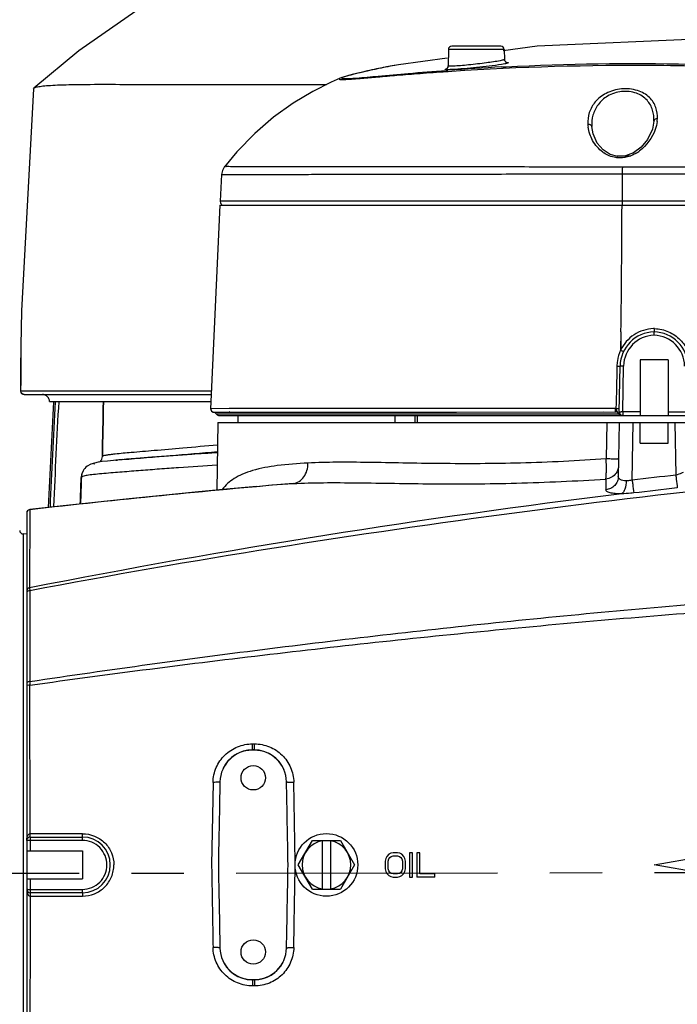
# Model space of a CAD drawing. Header units: millimetres. Extents: x 5828 to 6704, y 123 to 421.
# Tile 113 of 145: x 6575.72 to 6580.43, y 235.25 to 242.32. Entities that reach past the tile are written whole.
import ezdxf

# ---------------------------------------------------------------- set-up
doc = ezdxf.new("R2010")
doc.units = ezdxf.units.MM
doc.linetypes.add('CENTER', pattern=[0.6, 0.375, -0.075, 0.075, -0.075])
for name, color, linetype in [('中心线', 7, 'Continuous'), ('外形图', 7, 'Continuous'), ('尺寸标注', 7, 'Continuous'), ('运动范围', 7, 'Continuous')]:
    doc.layers.add(name, color=color, linetype=linetype)
doc.styles.add('微软雅黑', font='msyh.ttc', dxfattribs={"height": 1.5})
doc.dimstyles.new('尺寸标注_1_20比例', dxfattribs={"dimtxt": 1.5, "dimasz": 1.25, "dimexe": 0.5, "dimexo": 0.4, "dimgap": 0.5, "dimtad": 1, "dimdec": 1, "dimlfac": 20, "dimdsep": 46, "dimtxsty": '微软雅黑', "dimcen": 0.09, "dimadec": 0, "dimazin": 0, "dimtp": 0.01, "dimtm": 0.01, "dimtfac": 1, "dimtdec": 1, "dimtofl": 0, "dimtmove": 0, "dimatfit": 3, "dimfxl": 1, "dimtolj": 1, "dimarcsym": 0})

# ---------------------------------------------------------------- blocks, each defined once
blk = doc.blocks.new('*D1116')
at = {"layer": 'Defpoints', "color": 0}
for p in [(6584.311, 246.3126), (6624.6766, 244.0809), (6580.2667, 236.2503), (6631.9232, 236.2503), (6532.269, 236.1435)]:
    blk.add_point(p, dxfattribs=at)
at = {"layer": '尺寸标注', "color": 0, "lineweight": -2}
blk.add_arc((6579.9508, 236.1946), 11.0175, 16.50404, 173.55736, dxfattribs=at)
at = {"layer": '尺寸标注', "color": 0}
for points in [[(6590.3116, 239.2767), (6590.7172, 239.3722), (6590.8009, 238.1077)], [(6568.7949, 237.4424), (6569.2109, 237.4192), (6568.9333, 236.1828)]]:
    blk.add_solid(points, dxfattribs=at)
at = {"layer": '尺寸标注', "color": 0, "insert": (6578.8726, 248.4438), "char_height": 1.5, "attachment_point": 5, "rotation": 5.0307, "style": '微软雅黑'}
blk.add_mtext('\\A1;-\\A1;170%%d', dxfattribs=at)
blk = doc.blocks.new('*D1117')
at = {"layer": 'Defpoints', "color": 0}
for p in [(6580.2667, 236.2503), (6631.9232, 236.2503), (6532.269, 236.1435), (6624.6766, 228.4196), (6574.1823, 226.4549)]:
    blk.add_point(p, dxfattribs=at)
at = {"layer": '尺寸标注', "color": 0, "lineweight": -2}
blk.add_arc((6580.5787, 236.1952), 11.6528, 186.21047, 343.85092, dxfattribs=at)
at = {"layer": '尺寸标注', "color": 0}
for points in [[(6569.2023, 234.946), (6568.7862, 234.9232), (6568.9259, 236.1828)], [(6591.9747, 232.907), (6591.5688, 233.0013), (6592.0545, 234.1718)]]:
    blk.add_solid(points, dxfattribs=at)
at = {"layer": '尺寸标注', "color": 0, "insert": (6579.6801, 225.8605), "char_height": 1.5, "attachment_point": 5, "rotation": 355.0307, "style": '微软雅黑'}
blk.add_mtext('\\A1;+\\A1;170%%d', dxfattribs=at)

msp = doc.modelspace()

# ---------------------------------------------------------------- linework, layer by layer
at = {"layer": '中心线', "linetype": 'CENTER', "ltscale": 5}
msp.add_line((6532.269, 236.1435), (6631.9232, 236.2503), dxfattribs=at)
at = {"layer": '外形图', "color": 7, "linetype": 'Continuous'}
for p, q in [((6578.7912, 242.1007), (6578.7892, 241.9832)), ((6579.1921, 242.1007), (6578.7912, 242.1007)), ((6579.1671, 242.1253), (6578.8162, 242.1253)), ((6579.429, 242.1242), (6579.1852, 242.0918)), ((6579.1921, 242.1007), (6579.1933, 242.0303)), ((6578.7819, 242.0383), (6578.4343, 241.9921)), ((6578.7748, 241.9511), (6578.7886, 241.9521)), ((6578.7765, 241.9436), (6578.7904, 241.9445)), ((6578.7904, 241.9445), (6578.8164, 241.9462)), ((6579.1719, 241.9759), (6579.1944, 241.9771)), ((6579.1944, 241.9771), (6579.2058, 241.9777)), ((6578.016, 241.8955), (6578.0158, 241.8955)), ((6575.8166, 241.82), (6575.8191, 241.8243)), ((6579.82, 241.5492), (6579.82, 241.549)), ((6580.0058, 241.3342), (6579.9513, 241.3489)), ((6580.0996, 241.3353), (6580.0019, 241.3353)), ((6580.062, 241.3377), (6580.0058, 241.3342)), ((6577.1853, 241.2604), (6577.1853, 241.2604)), ((6577.1861, 241.261), (6577.1858, 241.2611)), ((6579.9661, 241.2085), (6580.0039, 241.2085)), ((6580.0039, 241.2085), (6580.0381, 241.2085)), ((6580.0381, 241.2085), (6580.079, 241.2085)), ((6580.079, 241.2085), (6580.1165, 241.2084)), ((6577.1649, 241.2052), (6577.1545, 241.0119)), ((6577.361, 241.0118), (6577.1537, 241.0119)), ((6583.8096, 241.012), (6577.1545, 241.0119)), ((6578.4101, 241.0118), (6577.9749, 241.0119)), ((6577.1523, 240.9853), (6577.0862, 239.5236)), ((6577.1523, 240.9853), (6583.8229, 240.9853)), ((6580.0291, 240.0752), (6580.027, 239.9432)), ((6580.0283, 240.0752), (6580.0278, 239.9432)), ((6575.7271, 239.9753), (6575.7253, 239.9753)), ((6580.1667, 239.8753), (6580.1667, 239.4753)), ((6580.3667, 239.8753), (6580.1667, 239.8753)), ((6580.3667, 239.8753), (6580.3667, 239.4753)), ((6580.0171, 239.5007), (6580.0229, 239.8296)), ((6580.0421, 239.5007), (6580.0479, 239.8296)), ((6575.7247, 239.6509), (6577.092, 239.651)), ((6575.7498, 239.6253), (6577.0908, 239.6253)), ((6575.9303, 239.5753), (6577.0886, 239.5753)), ((6577.0862, 239.5236), (6577.0862, 239.5236)), ((6577.5672, 239.5246), (6577.0938, 239.5239)), ((6579.9932, 239.5263), (6577.2185, 239.5242)), ((6579.6543, 239.5262), (6577.5672, 239.5246)), ((6577.1045, 239.4986), (6577.554, 239.4992)), ((6580.0163, 239.4836), (6577.1289, 239.4836)), ((6577.1477, 239.4753), (6580.4912, 239.4753)), ((6577.2249, 239.5003), (6577.2224, 239.5003)), ((6577.2837, 239.4253), (6577.2837, 239.4753)), ((6577.2973, 239.4989), (6579.9922, 239.5002)), ((6577.554, 239.4992), (6578.8495, 239.4999)), ((6578.4102, 239.4253), (6578.4102, 239.4753)), ((6578.5514, 239.4753), (6578.5517, 239.4253)), ((6578.5702, 239.4253), (6578.5697, 239.4753)), ((6578.8495, 239.4999), (6579.9023, 239.5002)), ((6580.0421, 239.4753), (6580.0305, 239.4781)), ((6580.0421, 239.5007), (6580.0421, 239.4753)), ((6580.1667, 239.5007), (6580.0421, 239.5007)), ((6580.3667, 239.5007), (6580.4912, 239.5007)), ((6577.1382, 239.4253), (6577.1297, 238.9399)), ((6577.1382, 239.4253), (6583.3952, 239.4253)), ((6579.928, 239.4253), (6579.9235, 239.1632)), ((6580.0171, 239.4253), (6580.0103, 239.0373)), ((6580.1099, 239.0115), (6580.1171, 239.4253)), ((6580.1667, 239.2753), (6580.1667, 239.4253)), ((6580.3667, 239.2753), (6580.3667, 239.4253)), ((6580.4163, 239.4253), (6580.4229, 239.0473)), ((6580.1667, 239.2753), (6580.3667, 239.2753)), ((6576.9731, 239.1974), (6576.8064, 239.1857)), ((6577.1344, 239.2081), (6576.9731, 239.1974)), ((6576.2785, 239.1392), (6576.2528, 239.134)), ((6576.4065, 239.1539), (6576.4188, 239.155)), ((6576.4152, 239.1547), (6576.4065, 239.1539)), ((6579.9199, 239.0188), (6579.9207, 238.9421)), ((6577.4154, 238.9666), (6577.524, 238.9765)), ((6577.524, 238.9765), (6577.6785, 238.9869)), ((6575.7667, 238.7752), (6575.7667, 233.7253)), ((6575.7889, 238.7988), (6575.7877, 238.2382)), ((6575.7889, 238.8001), (6575.7889, 238.7988)), ((6575.7412, 238.6248), (6575.7412, 233.8757)), ((6575.7667, 238.6244), (6575.7412, 238.6248)), ((6575.7877, 238.2382), (6575.7883, 238.2178)), ((6575.7887, 238.2178), (6575.7892, 237.5661)), ((6575.791, 236.474), (6575.7898, 237.5401)), ((6577.3863, 237.1185), (6577.4006, 237.1185)), ((6577.3988, 237.0753), (6577.3846, 237.0753)), ((6577.3988, 237.0734), (6577.3846, 237.0734)), ((6577.1036, 236.8427), (6577.0929, 236.2503)), ((6577.6925, 236.2697), (6577.6827, 236.8433)), ((6576.1673, 236.4741), (6575.791, 236.474)), ((6575.7917, 236.4503), (6575.7917, 236.3503)), ((6575.7917, 236.4503), (6576.1667, 236.4503)), ((6576.1667, 236.4257), (6575.7917, 236.4257)), ((6576.1667, 236.4257), (6576.1667, 236.4503)), ((6577.7146, 236.2503), (6577.8156, 236.4253)), ((6577.8156, 236.4253), (6578.0177, 236.4253)), ((6577.8867, 236.4253), (6577.8867, 236.0753)), ((6577.9467, 236.4253), (6577.9467, 236.0753)), ((6578.0177, 236.4253), (6578.1187, 236.2503)), ((6575.7667, 236.3503), (6576.1667, 236.3503)), ((6576.1667, 236.3503), (6576.1667, 236.1503)), ((6578.3781, 236.334), (6578.3636, 236.3266)), ((6578.3964, 236.3378), (6578.3781, 236.334)), ((6578.4255, 236.3378), (6578.3964, 236.3378)), ((6578.4438, 236.334), (6578.4255, 236.3378)), ((6578.4583, 236.3266), (6578.4438, 236.334)), ((6578.513, 236.3378), (6578.513, 236.1628)), ((6578.5349, 236.3378), (6578.513, 236.3378)), ((6578.5349, 236.1628), (6578.5349, 236.3378)), ((6578.5641, 236.3378), (6578.5641, 236.1628)), ((6578.5859, 236.3378), (6578.5641, 236.3378)), ((6578.5859, 236.1851), (6578.5859, 236.3378)), ((6578.3417, 236.2968), (6578.338, 236.2782)), ((6578.338, 236.2782), (6578.338, 236.2223)), ((6578.349, 236.3117), (6578.3417, 236.2968)), ((6578.3636, 236.3266), (6578.349, 236.3117)), ((6578.3599, 236.2782), (6578.3636, 236.2931)), ((6578.3599, 236.2223), (6578.3599, 236.2782)), ((6578.3636, 236.2931), (6578.3708, 236.3043)), ((6578.3708, 236.3043), (6578.3818, 236.3117)), ((6578.3818, 236.3117), (6578.3964, 236.3154)), ((6578.3964, 236.3154), (6578.4255, 236.3154)), ((6578.4255, 236.3154), (6578.4401, 236.3117)), ((6578.4401, 236.3117), (6578.4511, 236.3043)), ((6578.4511, 236.3043), (6578.4583, 236.2931)), ((6578.4729, 236.3117), (6578.4583, 236.3266)), ((6578.4583, 236.2931), (6578.462, 236.2782)), ((6578.462, 236.2782), (6578.462, 236.2223)), ((6578.4802, 236.2968), (6578.4729, 236.3117)), ((6578.4839, 236.2782), (6578.4802, 236.2968)), ((6578.4839, 236.2223), (6578.4839, 236.2782)), ((6577.8156, 236.0753), (6577.7146, 236.2503)), ((6578.1187, 236.2503), (6578.0177, 236.0753)), ((6578.338, 236.2223), (6578.3417, 236.2037)), ((6578.3417, 236.2037), (6578.349, 236.1888)), ((6578.3636, 236.2074), (6578.3599, 236.2223)), ((6578.3708, 236.1963), (6578.3636, 236.2074)), ((6578.3818, 236.1888), (6578.3708, 236.1963)), ((6578.4511, 236.1963), (6578.4401, 236.1888)), ((6578.4583, 236.2074), (6578.4511, 236.1963)), ((6578.462, 236.2223), (6578.4583, 236.2074)), ((6578.4729, 236.1888), (6578.4802, 236.2037)), ((6578.4802, 236.2037), (6578.4839, 236.2223)), ((6575.7667, 236.1503), (6576.1667, 236.1503)), ((6575.7917, 236.1503), (6575.7917, 236.0503)), ((6578.349, 236.1888), (6578.3636, 236.1739)), ((6578.3636, 236.1739), (6578.3781, 236.1665)), ((6578.3781, 236.1665), (6578.3964, 236.1628)), ((6578.3964, 236.1851), (6578.3818, 236.1888)), ((6578.4255, 236.1851), (6578.3964, 236.1851)), ((6578.3964, 236.1628), (6578.4255, 236.1628)), ((6578.4401, 236.1888), (6578.4255, 236.1851)), ((6578.4255, 236.1628), (6578.4438, 236.1665)), ((6578.4438, 236.1665), (6578.4583, 236.1739)), ((6578.4583, 236.1739), (6578.4729, 236.1888)), ((6578.513, 236.1628), (6578.5349, 236.1628)), ((6578.6953, 236.1628), (6578.5641, 236.1628)), ((6578.6953, 236.1851), (6578.5859, 236.1851)), ((6578.6953, 236.1628), (6578.6953, 236.1851)), ((6575.7917, 236.0748), (6576.1667, 236.0748)), ((6576.1667, 236.0503), (6575.7917, 236.0503)), ((6576.1667, 236.0503), (6576.1667, 236.0748)), ((6577.8156, 236.0753), (6578.0177, 236.0753)), ((6575.791, 236.0265), (6576.1673, 236.0264)), ((6577.3846, 235.4271), (6577.3988, 235.4271)), ((6577.3988, 235.4253), (6577.3846, 235.4253)), ((6577.4006, 235.3821), (6577.3863, 235.3821))]:
    msp.add_line(p, q, dxfattribs=at)
for points in [[(6576.9713, 242.63), (6576.5505, 242.3758), (6576.1409, 242.0915), (6575.8191, 241.8243)], [(6581.8021, 242.1237), (6580.6265, 242.1788), (6579.429, 242.1242)], [(6578.4343, 241.9922), (6578.4066, 241.9872), (6578.3766, 241.9817), (6578.3472, 241.9761), (6578.3182, 241.9703), (6578.29, 241.9645), (6578.2627, 241.9587), (6578.2364, 241.953), (6578.211, 241.9472), (6578.186, 241.9414), (6578.1356, 241.9294)], [(6579.2061, 242.0085), (6579.2092, 242.0081), (6579.2087, 242.0083), (6579.2025, 242.0117), (6579.1947, 242.0228), (6579.1933, 242.0302)], [(6578.1356, 241.9294), (6578.1102, 241.9232), (6578.0857, 241.9169), (6578.0634, 241.911), (6578.0442, 241.9054), (6578.0278, 241.9001), (6578.0159, 241.8955)], [(6578.7892, 241.9832), (6578.7871, 241.9738), (6578.7806, 241.9651), (6578.7773, 241.963)], [(6578.0158, 241.8955), (6577.9507, 241.8669), (6577.8183, 241.8004), (6577.6778, 241.7158), (6577.5377, 241.615), (6577.4026, 241.4989), (6577.2733, 241.3662), (6577.1856, 241.2605)], [(6575.8166, 241.82), (6575.7295, 240.2268), (6575.7253, 239.9753)], [(6580.2654, 241.5879), (6580.2546, 241.5292), (6580.2196, 241.4555), (6580.1738, 241.4002)], [(6579.9513, 241.3489), (6579.901, 241.3816), (6579.8596, 241.4295), (6579.8291, 241.4957), (6579.82, 241.5492)], [(6580.1738, 241.4002), (6580.1203, 241.3603), (6580.062, 241.3377)], [(6577.1858, 241.2611), (6577.1704, 241.2326), (6577.165, 241.2053)], [(6577.1546, 241.0118), (6577.1569, 240.9998), (6577.1661, 240.9892)], [(6577.0859, 239.5236), (6577.0865, 239.5175), (6577.0934, 239.5049), (6577.1045, 239.4986)], [(6576.8064, 239.1857), (6576.7328, 239.1804), (6576.6648, 239.1751), (6576.4385, 239.1567)], [(6576.2528, 239.134), (6576.2276, 239.1261), (6576.2, 239.111)], [(6576.3458, 239.1481), (6576.3089, 239.1438), (6576.2785, 239.1392)], [(6576.2956, 239.1459), (6576.2902, 239.1413), (6576.2894, 239.1408)], [(6576.4385, 239.1567), (6576.3895, 239.1524), (6576.3458, 239.1481)], [(6577.4154, 238.9666), (6577.2008, 238.9467), (6576.9756, 238.9252), (6576.7419, 238.9021), (6576.5014, 238.8776), (6576.256, 238.8517), (6576.0071, 238.8245), (6575.7889, 238.8)], [(6575.7889, 238.8001), (6575.7837, 238.7989), (6575.7748, 238.7937), (6575.7688, 238.7853), (6575.7667, 238.7752)]]:
    msp.add_lwpolyline(points, dxfattribs=at)
for centre, radius in [((6577.3917, 236.8753), 0.0875), ((6577.9167, 236.2503), 0.225), ((6577.3917, 235.6253), 0.0875)]:
    msp.add_circle(centre, radius, dxfattribs=at)
for centre, radius, start, end in [((6578.8162, 242.1003), 0.025, 90, 179), ((6579.1671, 242.1003), 0.025, 1, 90), ((6579.2184, 242.0308), 0.0251, 205.56686, 224.05171), ((6578.7642, 241.9837), 0.0251, 302.28187, 333.91505), ((6580.1376, 223.3511), 18.6499, 92.96826, 94.14795), ((6580.0514, 241.579), 0.2598, 183.06519, 187.75636), ((6580.0359, 241.6184), 0.2551, 352.15221, 356.84631), ((6580.0364, 241.5516), 0.2322, 233.62887, 235.70977), ((6579.9912, 241.6018), 0.2852, 301.14757, 306.8107), ((6505.0564, 241.17), 74.9806, 359.163424, 359.858831), ((6580.2733, 239.8254), 0.2736, 91.3763, 92.1766), ((6580.2607, 239.831), 0.268, 87.89212, 88.71032), ((6580.2728, 239.8253), 0.25, 91.40926, 179), ((6580.2728, 239.8257), 0.225, 91.57148, 178.99703), ((6580.2605, 239.8253), 0.25, 1, 88.59123), ((6580.2605, 239.8257), 0.225, 1.00391, 88.43128), ((6580.2784, 239.8236), 0.2785, 154.54515, 170.78982), ((6580.279, 239.8239), 0.2789, 170.87643, 178.98385), ((6575.8802, 239.575), 0.0503, 74.48238, 89.95525), ((6635.8902, 236.2503), 60.0235, 176.825915, 177.551077), ((6635.8902, 236.2503), 60.0109, 176.825837, 177.549174), ((6635.8902, 236.2503), 59.9859, 176.822345, 177.543947), ((6577.0917, 239.4503), 0.05, 41.81031, 75.19039), ((6577.1476, 239.5003), 0.025, 221.81031, 270), ((6579.9917, 239.4753), 0.025, 30.09053, 88.17951), ((6580.035, 239.5003), 0.025, 209.91114, 270.00226), ((6580.0421, 239.5003), 0.025, 179, 242.35824), ((6580.0195, 238.2186), 1.2823, 88.98724, 89.49837), ((6576.5741, 237.5678), 1.6395, 96.08505, 96.4663), ((6577.5777, 225.8753), 13.3302, 94.82683, 94.98769), ((6562.2074, 409.2527), 170.6902, 274.78843, 275.016989), ((6587.7227, 174.8677), 64.4644, 94.343162, 100.668847), ((6576.2595, 239.0305), 0.1001, 126.42919, 177.94411), ((6576.2561, 239.0255), 0.0988, 174.90005, 177.9657), ((6576.2584, 239.0253), 0.101, 157.30313, 174.8644), ((6587.017, 179.9384), 59.4755, 96.365521, 96.66899), ((6583.5644, 170.2577), 68.9808, 94.894769, 96.472151), ((6587.1515, 178.8532), 60.4759, 96.378099, 96.676075), ((6587.0915, 180.7407), 58.598, 96.917156, 101.122357), ((6575.7917, 238.774), 0.025, 96.42506, 180.00128), ((6575.7417, 238.6498), 0.025, 180, 269), ((6577.3845, 236.842), 0.2314, 89.98319, 178.75559), ((6577.3846, 236.8428), 0.2325, 90, 153.8103), ((6577.3988, 236.8428), 0.2325, 22.6148, 90), ((6577.3988, 236.842), 0.2314, 1.23875, 90.01895), ((6737.8604, 233.4484), 160.7432, 178.788494, 179.001248), ((6416.9287, 233.4485), 160.7374, 0.998749, 1.211504), ((6575.7917, 236.4253), 0.025, 90, 180), ((6576.1667, 236.2503), 0.2, 270, 90), ((6576.1667, 236.2507), 0.175, 359.85997, 89.99435), ((6577.9167, 236.2503), 0.175, 99.87089, 260.12911), ((6577.9167, 236.2503), 0.175, 279.87089, 80.12911), ((6576.1667, 236.2498), 0.175, 270.00645, 0.13985), ((6737.7655, 239.0503), 160.6482, 180.99869, 181.211564), ((6417.0178, 239.0503), 160.6482, 358.788436, 359.00131), ((6575.7917, 236.0753), 0.025, 180, 270.00027), ((6577.3845, 235.6585), 0.2314, 181.2393, 270.01988), ((6577.3988, 235.6585), 0.2314, 269.97988, 358.76039), ((6577.3846, 235.6578), 0.2325, 199.59003, 270), ((6577.3988, 235.6578), 0.2325, 270, 332.90339)]:
    msp.add_arc(centre, radius, start, end, dxfattribs=at)
for points, knots in [([(6578.4343, 241.9922), (6578.4138, 241.9886), (6578.3719, 241.981), (6578.3081, 241.9684), (6578.2427, 241.9545), (6578.175, 241.9389), (6578.1092, 241.9228), (6578.0613, 241.9108), (6578.035, 241.9015), (6578.0287, 241.8982), (6578.0261, 241.8958), (6578.0282, 241.8934), (6578.032, 241.8929), (6578.038, 241.8921), (6578.0428, 241.8921), (6578.0457, 241.892)], [0, 0, 0, 0, 0.141703, 0.290884, 0.442772, 0.597653, 0.76473, 0.90257, 0.939153, 0.94923, 0.954546, 0.958706, 0.96706, 0.980741, 1, 1, 1, 1]), ([(6579.1632, 242.0208), (6579.1306, 242.0143), (6579.0764, 242.0069), (6579.0007, 241.9974), (6578.9383, 241.9905), (6578.8886, 241.9857), (6578.8532, 241.9829), (6578.8315, 241.9815), (6578.8144, 241.9807), (6578.8008, 241.9807), (6578.7942, 241.9811), (6578.7892, 241.9821), (6578.7892, 241.9831)], [0, 0, 0, 0, 0.264662, 0.434604, 0.607099, 0.764392, 0.832114, 0.890093, 0.936793, 0.971004, 0.991958, 1, 1, 1, 1]), ([(6579.1733, 241.9942), (6579.1139, 241.9846), (6578.994, 241.9719), (6578.8741, 241.96), (6578.814, 241.9572)], [0, 0, 0, 0, 0.500073, 1, 1, 1, 1]), ([(6578.8164, 241.9462), (6579.306, 241.9787), (6580.0577, 241.9991), (6581.0358, 241.9739), (6581.5229, 241.9469), (6581.7498, 241.9328)], [0, 0, 0, 0, 0.50149, 0.767651, 1, 1, 1, 1]), ([(6579.1933, 242.0303), (6579.1934, 242.0294), (6579.19, 242.0276), (6579.1848, 242.0258), (6579.175, 242.0232), (6579.1675, 242.0217), (6579.1632, 242.0208)], [0, 0, 0, 0, 0.083879, 0.276911, 0.583752, 1, 1, 1, 1]), ([(6579.2012, 241.9992), (6579.1993, 241.9988), (6579.19, 241.9969), (6579.1807, 241.9953), (6579.1733, 241.9942)], [0, 0, 0, 0, 0.212274, 1, 1, 1, 1]), ([(6579.2204, 242.0058), (6579.2204, 242.0052), (6579.2185, 242.0039), (6579.2125, 242.0017), (6579.2061, 242.0002), (6579.2012, 241.9992)], [0, 0, 0, 0, 0.088806, 0.281026, 1, 1, 1, 1]), ([(6579.2058, 241.9777), (6579.6446, 241.9995), (6580.303, 242.0082), (6581.1511, 241.9784), (6581.5596, 241.9539), (6581.7499, 241.9415)], [0, 0, 0, 0, 0.517806, 0.775206, 1, 1, 1, 1]), ([(6579.2091, 242.0086), (6579.2119, 242.0084), (6579.215, 242.008), (6579.2204, 242.0069), (6579.2204, 242.0058)], [0, 0, 0, 0, 0.720466, 1, 1, 1, 1]), ([(6578.0158, 241.8955), (6578.0142, 241.8948), (6578.0116, 241.8935), (6578.0087, 241.892), (6578.007, 241.8898), (6578.009, 241.8879), (6578.0121, 241.8873), (6578.017, 241.8866), (6578.0238, 241.8863), (6578.0367, 241.8861), (6578.0577, 241.8869), (6578.0886, 241.8887), (6578.1269, 241.8915), (6578.1926, 241.8969), (6578.292, 241.9055), (6578.4312, 241.9174), (6578.5957, 241.9307), (6578.7136, 241.9393), (6578.7765, 241.9436)], [0, 0, 0, 0, 0.00658, 0.010859, 0.01318, 0.015314, 0.019305, 0.025602, 0.03431, 0.045471, 0.07518, 0.11474, 0.163999, 0.222664, 0.367195, 0.5466, 0.758505, 1, 1, 1, 1]), ([(6578.0457, 241.892), (6578.0573, 241.8919), (6578.0864, 241.8932), (6578.1669, 241.8991), (6578.3078, 241.9122), (6578.5217, 241.9314), (6578.6843, 241.9445), (6578.7748, 241.9511)], [0, 0, 0, 0, 0.047606, 0.119253, 0.331067, 0.627864, 1, 1, 1, 1]), ([(6578.7672, 241.9588), (6578.7673, 241.96), (6578.7724, 241.9617), (6578.7756, 241.9629), (6578.7784, 241.9637)], [0, 0, 0, 0, 0.288332, 1, 1, 1, 1]), ([(6578.814, 241.9572), (6578.8073, 241.9569), (6578.796, 241.9564), (6578.7805, 241.9563), (6578.7731, 241.9569), (6578.7672, 241.9577), (6578.7672, 241.9588)], [0, 0, 0, 0, 0.425836, 0.737902, 0.928641, 1, 1, 1, 1]), ([(6575.8226, 241.8267), (6575.8293, 241.8304), (6575.8496, 241.8351), (6575.8876, 241.8404), (6575.9417, 241.8446), (6576.0113, 241.848), (6576.0963, 241.8501), (6576.2392, 241.8517), (6576.4534, 241.8513), (6576.751, 241.8504), (6577.0995, 241.8503), (6577.4936, 241.8504), (6577.7709, 241.8505), (6577.9162, 241.8505)], [0, 0, 0, 0, 0.01097, 0.029313, 0.055191, 0.088522, 0.129139, 0.176885, 0.293099, 0.43576, 0.602977, 0.791983, 1, 1, 1, 1]), ([(6580.2906, 241.6042), (6580.2906, 241.6315), (6580.286, 241.6883), (6580.2353, 241.7654), (6580.1449, 241.8154), (6580.0327, 241.8254), (6579.9242, 241.7951), (6579.8423, 241.7324), (6579.7968, 241.6513), (6579.7914, 241.5931), (6579.792, 241.5651)], [0, 0, 0, 0, 0.106763, 0.217007, 0.345851, 0.497182, 0.646863, 0.776394, 0.890517, 1, 1, 1, 1]), ([(6580.2654, 241.5877), (6580.2668, 241.6142), (6580.2615, 241.6686), (6580.2194, 241.7444), (6580.1535, 241.7864), (6580.0883, 241.8011), (6580.0168, 241.8014), (6579.9339, 241.7748), (6579.8616, 241.711), (6579.8239, 241.6318), (6579.8186, 241.576), (6579.82, 241.549)], [0, 0, 0, 0, 0.110126, 0.221777, 0.348563, 0.421229, 0.497473, 0.643825, 0.771685, 0.887262, 1, 1, 1, 1]), ([(6579.792, 241.5651), (6579.7976, 241.5658), (6579.8094, 241.565), (6579.8196, 241.555), (6579.82, 241.5492)], [0, 0, 0, 0, 0.490622, 1, 1, 1, 1]), ([(6580.2886, 241.5835), (6580.286, 241.5647), (6580.2659, 241.4841), (6580.2132, 241.4118), (6580.1621, 241.3735)], [0, 0, 0, 0, 0.229438, 1, 1, 1, 1]), ([(6580.2906, 241.6043), (6580.285, 241.6045), (6580.2738, 241.6028), (6580.2657, 241.5929), (6580.2654, 241.5877)], [0, 0, 0, 0, 0.523255, 1, 1, 1, 1]), ([(6579.8987, 241.3647), (6579.8689, 241.3866), (6579.8215, 241.4422), (6579.7985, 241.5107), (6579.794, 241.544)], [0, 0, 0, 0, 0.524507, 1, 1, 1, 1]), ([(6580.1387, 241.3578), (6580.1338, 241.3548), (6580.1133, 241.3433), (6580.0912, 241.3345), (6580.074, 241.3301)], [0, 0, 0, 0, 0.245225, 1, 1, 1, 1]), ([(6580.008, 241.3236), (6580.0025, 241.324), (6579.9811, 241.3264), (6579.9602, 241.3322), (6579.9453, 241.3383)], [0, 0, 0, 0, 0.255454, 1, 1, 1, 1]), ([(6577.1648, 241.2052), (6577.165, 241.2054), (6577.1663, 241.205), (6577.1687, 241.2052), (6577.1729, 241.2048), (6577.1816, 241.2044), (6577.1966, 241.2037), (6577.2195, 241.2034), (6577.2488, 241.2034), (6577.2845, 241.2036), (6577.3265, 241.2038), (6577.3948, 241.2043), (6577.4954, 241.2048), (6577.6335, 241.2052), (6577.794, 241.2055), (6577.9755, 241.2059), (6578.1764, 241.2065), (6578.4781, 241.2072), (6578.8898, 241.2076), (6579.4152, 241.2081), (6579.7793, 241.2084), (6579.9661, 241.2085)], [0, 0, 0, 0, 0.000337, 0.001246, 0.002725, 0.004777, 0.010614, 0.018782, 0.02926, 0.042012, 0.057002, 0.074213, 0.115208, 0.164664, 0.222124, 0.287083, 0.358995, 0.437264, 0.610177, 0.799882, 1, 1, 1, 1]), ([(6580.0394, 241.258), (6579.8502, 241.2579), (6579.4811, 241.2579), (6578.9477, 241.2586), (6578.4605, 241.2593), (6578.0912, 241.2598), (6577.8314, 241.2603), (6577.6674, 241.2605), (6577.5259, 241.2605), (6577.4082, 241.2602), (6577.3256, 241.2599), (6577.2723, 241.26), (6577.2423, 241.2603), (6577.219, 241.2604), (6577.2019, 241.2609), (6577.1916, 241.2602), (6577.1866, 241.2609), (6577.1853, 241.2604)], [0, 0, 0, 0, 0.198874, 0.387959, 0.560637, 0.710987, 0.776128, 0.833729, 0.883409, 0.924819, 0.957444, 0.970289, 0.980778, 0.988958, 0.994885, 0.998599, 1, 1, 1, 1]), ([(6580.0394, 241.258), (6580.0392, 241.2542), (6580.0385, 241.2377), (6580.0382, 241.2212), (6580.0381, 241.2085)], [0, 0, 0, 0, 0.230533, 1, 1, 1, 1]), ([(6583.435, 241.26), (6583.4129, 241.2603), (6583.3789, 241.262), (6583.325, 241.2612), (6583.2134, 241.2606), (6582.9817, 241.2611), (6582.5932, 241.2602), (6582.073, 241.2594), (6581.2069, 241.2586), (6580.5175, 241.2574), (6580.0394, 241.258)], [0, 0, 0, 0, 0.019519, 0.030072, 0.047612, 0.118115, 0.234771, 0.390866, 0.577641, 1, 1, 1, 1]), ([(6580.1165, 241.2084), (6580.434, 241.2082), (6580.9025, 241.2074), (6581.5121, 241.2073), (6581.9318, 241.2062), (6582.3116, 241.2049), (6582.6424, 241.2043), (6582.9162, 241.2039), (6583.0788, 241.2023), (6583.1494, 241.2022)], [0, 0, 0, 0, 0.314065, 0.463447, 0.602927, 0.729197, 0.839158, 0.930133, 1, 1, 1, 1]), ([(6580.037, 241.0119), (6580.037, 241.0086), (6580.0371, 241.0025), (6580.0372, 240.9937), (6580.0382, 240.9893), (6580.0381, 240.9853), (6580.0388, 240.9853)], [0, 0, 0, 0, 0.374434, 0.698595, 0.917891, 1, 1, 1, 1]), ([(6580.2629, 240.0988), (6580.2141, 240.0969), (6580.1396, 240.0728), (6580.065, 240.0075), (6580.0378, 239.9654), (6580.027, 239.9432)], [0, 0, 0, 0, 0.497642, 0.748803, 1, 1, 1, 1]), ([(6580.2668, 240.0989), (6580.2668, 240.0958), (6580.2668, 240.0903), (6580.2669, 240.0836), (6580.2667, 240.0794), (6580.2669, 240.0771), (6580.2665, 240.0761), (6580.2668, 240.0752), (6580.2667, 240.0752)], [0, 0, 0, 0, 0.386016, 0.710141, 0.83331, 0.924497, 0.980755, 1, 1, 1, 1]), ([(6580.2706, 240.0988), (6580.3046, 240.0975), (6580.3728, 240.0819), (6580.4586, 240.0225), (6580.517, 239.9359), (6580.5322, 239.8677), (6580.5334, 239.8337)], [0, 0, 0, 0, 0.249954, 0.499914, 0.7499, 1, 1, 1, 1]), ([(6580.2667, 240.0506), (6580.2667, 240.0538), (6580.2667, 240.0595), (6580.2666, 240.0664), (6580.2667, 240.0707), (6580.2665, 240.0732), (6580.2669, 240.0742), (6580.2665, 240.0752), (6580.2667, 240.0752)], [0, 0, 0, 0, 0.383501, 0.70822, 0.832093, 0.923924, 0.980615, 1, 1, 1, 1]), ([(6575.7257, 239.9753), (6575.7254, 239.9482), (6575.7238, 239.8805), (6575.7247, 239.7722), (6575.7235, 239.6909), (6575.7234, 239.6503)], [0, 0, 0, 0, 0.250004, 0.624999, 1, 1, 1, 1]), ([(6575.7248, 239.6503), (6575.7249, 239.6774), (6575.7259, 239.7451), (6575.725, 239.8534), (6575.7267, 239.9347), (6575.7271, 239.9753)], [0, 0, 0, 0, 0.250001, 0.625002, 1, 1, 1, 1]), ([(6580.027, 239.9433), (6580.0297, 239.9421), (6580.0346, 239.9397), (6580.0402, 239.9372), (6580.044, 239.9352), (6580.0457, 239.9348), (6580.0473, 239.9332), (6580.0476, 239.9337)], [0, 0, 0, 0, 0.389011, 0.712616, 0.834984, 0.925366, 1, 1, 1, 1]), ([(6580, 239.8289), (6580.003, 239.8288), (6580.0082, 239.8289), (6580.0159, 239.8287), (6580.0194, 239.8295), (6580.0229, 239.829), (6580.0229, 239.8296)], [0, 0, 0, 0, 0.387424, 0.710249, 0.923309, 1, 1, 1, 1]), ([(6580.0479, 239.8296), (6580.0447, 239.8297), (6580.0388, 239.8298), (6580.0318, 239.8299), (6580.0274, 239.8298), (6580.0249, 239.8299), (6580.0239, 239.8296), (6580.0229, 239.8298), (6580.0229, 239.8296)], [0, 0, 0, 0, 0.381877, 0.706627, 0.830957, 0.923205, 0.980239, 1, 1, 1, 1]), ([(6575.7234, 239.6503), (6575.7233, 239.6439), (6575.7287, 239.6306), (6575.742, 239.6253), (6575.7484, 239.6253)], [0, 0, 0, 0, 0.500052, 1, 1, 1, 1]), ([(6575.7498, 239.6253), (6575.7434, 239.6251), (6575.7302, 239.6307), (6575.7247, 239.6439), (6575.7248, 239.6503)], [0, 0, 0, 0, 0.500121, 1, 1, 1, 1]), ([(6577.0938, 239.5239), (6577.0927, 239.5238), (6577.0915, 239.5237), (6577.0856, 239.5239), (6577.0868, 239.5236)], [0, 0, 0, 0, 0.473418, 1, 1, 1, 1]), ([(6579.9925, 239.5003), (6579.991, 239.5005), (6579.9902, 239.5071), (6579.9898, 239.511), (6579.99, 239.5144)], [0, 0, 0, 0, 0.303026, 1, 1, 1, 1]), ([(6579.9932, 239.5261), (6579.9953, 239.526), (6580.0023, 239.526), (6580.0093, 239.526), (6580.0142, 239.5262)], [0, 0, 0, 0, 0.298663, 1, 1, 1, 1]), ([(6579.9932, 239.5262), (6579.9958, 239.5204), (6579.9937, 239.5064), (6580.0047, 239.4985), (6580.0086, 239.4942)], [0, 0, 0, 0, 0.524064, 1, 1, 1, 1]), ([(6580.0141, 239.4905), (6580.0139, 239.4899), (6580.0136, 239.489), (6580.0133, 239.4881), (6580.0133, 239.4878)], [0, 0, 0, 0, 0.619928, 1, 1, 1, 1]), ([(6580.0171, 239.5007), (6580.0171, 239.501), (6580.0191, 239.5005), (6580.0211, 239.5011), (6580.0256, 239.5008), (6580.0288, 239.5009), (6580.0307, 239.5009)], [0, 0, 0, 0, 0.069638, 0.270088, 0.587985, 1, 1, 1, 1]), ([(6577.1342, 239.2623), (6577.0516, 239.2551), (6576.9002, 239.2418), (6576.6946, 239.2239), (6576.5325, 239.2099), (6576.4392, 239.2022), (6576.4003, 239.198)], [0, 0, 0, 0, 0.337521, 0.618895, 0.840598, 1, 1, 1, 1]), ([(6576.3894, 239.1968), (6576.3789, 239.1956), (6576.3604, 239.1933), (6576.3363, 239.1895), (6576.3204, 239.1855), (6576.312, 239.1824), (6576.3099, 239.1801)], [0, 0, 0, 0, 0.39032, 0.686174, 0.888169, 1, 1, 1, 1]), ([(6577.1341, 239.208), (6577.0728, 239.204), (6576.8329, 239.1882), (6576.5931, 239.1704), (6576.4147, 239.1547)], [0, 0, 0, 0, 0.255264, 1, 1, 1, 1]), ([(6579.9235, 239.1632), (6579.7187, 239.1495), (6579.3216, 239.1299), (6578.8351, 239.1276), (6578.4712, 239.1337), (6578.2238, 239.1386), (6577.9969, 239.1404), (6577.8527, 239.1372), (6577.7845, 239.1337)], [0, 0, 0, 0, 0.287729, 0.557322, 0.68188, 0.797923, 0.90432, 1, 1, 1, 1]), ([(6579.9199, 239.0188), (6579.9207, 239.021), (6579.9218, 239.027), (6579.9236, 239.0437), (6579.9247, 239.073), (6579.9248, 239.1152), (6579.9241, 239.1466), (6579.9235, 239.1632)], [0, 0, 0, 0, 0.048349, 0.124291, 0.350678, 0.654126, 1, 1, 1, 1]), ([(6580.0125, 239.1632), (6580.0125, 239.1631), (6580.0117, 239.1631), (6580.0107, 239.1629), (6580.0085, 239.1629), (6580.0057, 239.1628), (6580.002, 239.1627), (6579.9957, 239.1627), (6579.9862, 239.1626), (6579.973, 239.1627), (6579.9578, 239.1628), (6579.941, 239.163), (6579.9294, 239.1631), (6579.9235, 239.1632)], [0, 0, 0, 0, 0.004966, 0.019062, 0.042271, 0.074461, 0.11543, 0.164773, 0.286797, 0.436653, 0.609498, 0.799754, 1, 1, 1, 1]), ([(6577.1325, 239.1178), (6577.0405, 239.112), (6576.903, 239.1028), (6576.7205, 239.0901), (6576.5857, 239.08), (6576.4745, 239.071), (6576.3865, 239.0638), (6576.3222, 239.0584), (6576.2634, 239.0528), (6576.2149, 239.0476), (6576.1818, 239.0416), (6576.1643, 239.0375), (6576.1595, 239.034)], [0, 0, 0, 0, 0.282913, 0.422941, 0.561529, 0.697662, 0.76527, 0.832538, 0.895651, 0.946862, 0.981574, 1, 1, 1, 1]), ([(6577.7845, 239.1337), (6577.711, 239.1299), (6577.5773, 239.1206), (6577.4197, 239.0923), (6577.3171, 239.0561), (6577.2397, 239.0168), (6577.1917, 238.9755), (6577.1693, 238.9441)], [0, 0, 0, 0, 0.333565, 0.606951, 0.72231, 0.824985, 1, 1, 1, 1]), ([(6577.6785, 238.9869), (6577.6931, 238.9885), (6577.7229, 238.9992), (6577.7576, 239.0334), (6577.7797, 239.0802), (6577.7846, 239.1156), (6577.7845, 239.1337)], [0, 0, 0, 0, 0.223658, 0.463716, 0.724543, 1, 1, 1, 1]), ([(6577.6785, 238.9869), (6577.7507, 238.9905), (6577.9031, 238.994), (6578.2358, 238.992), (6578.697, 238.9824), (6579.2922, 238.986), (6579.7066, 239.0054), (6579.9199, 239.0188)], [0, 0, 0, 0, 0.09672, 0.203799, 0.445169, 0.713965, 1, 1, 1, 1]), ([(6579.9945, 239.0616), (6579.9862, 239.0496), (6579.9637, 239.0289), (6579.9346, 239.02), (6579.9199, 239.0188)], [0, 0, 0, 0, 0.498347, 1, 1, 1, 1]), ([(6580.0103, 239.0373), (6580.0101, 239.0256), (6580.0053, 239.002), (6579.9856, 238.9716), (6579.9562, 238.95), (6579.9326, 238.9434), (6579.9207, 238.9422)], [0, 0, 0, 0, 0.247204, 0.495908, 0.747001, 1, 1, 1, 1]), ([(6580.0662, 239.0065), (6580.0582, 239.0064), (6580.0436, 239.0075), (6580.0251, 239.0137), (6580.0129, 239.024), (6580.0103, 239.0332), (6580.0103, 239.0373)], [0, 0, 0, 0, 0.344375, 0.615988, 0.823083, 1, 1, 1, 1]), ([(6580.4751, 239.0663), (6580.4712, 239.0645), (6580.4544, 239.0566), (6580.4368, 239.0501), (6580.4229, 239.0473)], [0, 0, 0, 0, 0.235355, 1, 1, 1, 1]), ([(6580.4229, 239.0473), (6580.424, 239.0373), (6580.4274, 239.0064), (6580.4309, 238.9756), (6580.4333, 238.9548)], [0, 0, 0, 0, 0.324204, 1, 1, 1, 1]), ([(6580.0662, 239.0065), (6580.066, 238.9864), (6580.0624, 238.958), (6580.0487, 238.9266), (6580.0392, 238.9155), (6580.0341, 238.9123)], [0, 0, 0, 0, 0.587071, 0.821283, 1, 1, 1, 1]), ([(6580.1099, 239.0115), (6580.1062, 239.0106), (6580.0918, 239.0075), (6580.0771, 239.0066), (6580.0662, 239.0065)], [0, 0, 0, 0, 0.258197, 1, 1, 1, 1]), ([(6580.1099, 239.0115), (6580.111, 239.0015), (6580.1147, 238.9707), (6580.1183, 238.9398), (6580.1208, 238.919)], [0, 0, 0, 0, 0.324448, 1, 1, 1, 1]), ([(6580.0341, 238.9123), (6580.0185, 238.9123), (6579.9962, 238.9131), (6579.9686, 238.9167), (6579.9521, 238.9202), (6579.9388, 238.9245), (6579.9273, 238.93), (6579.9207, 238.9374), (6579.9207, 238.9422)], [0, 0, 0, 0, 0.382199, 0.543564, 0.681694, 0.795178, 0.883874, 1, 1, 1, 1]), ([(6580.1208, 238.919), (6580.1135, 238.9182), (6580.0847, 238.9151), (6580.0557, 238.9133), (6580.0341, 238.9123)], [0, 0, 0, 0, 0.252979, 1, 1, 1, 1]), ([(6575.7892, 237.5661), (6576.3624, 237.6524), (6577.511, 237.8096), (6579.2387, 238.0069), (6580.9702, 238.1633), (6582.1267, 238.2399), (6582.7051, 238.2719)], [0, 0, 0, 0, 0.250048, 0.500081, 0.750075, 1, 1, 1, 1]), ([(6575.7877, 238.2382), (6575.7822, 238.2374), (6575.7717, 238.233), (6575.7667, 238.2223), (6575.7667, 238.2173)], [0, 0, 0, 0, 0.527128, 1, 1, 1, 1]), ([(6575.7883, 238.2178), (6575.7864, 238.2176), (6575.7795, 238.2164), (6575.7727, 238.2127), (6575.7697, 238.2086)], [0, 0, 0, 0, 0.273421, 1, 1, 1, 1]), ([(6575.7898, 237.5401), (6576.3629, 237.6205), (6577.5111, 237.768), (6579.2374, 237.9531), (6580.9673, 238.0986), (6582.1225, 238.1673), (6582.7003, 238.1949)], [0, 0, 0, 0, 0.250047, 0.500082, 0.750077, 1, 1, 1, 1]), ([(6575.7892, 237.5661), (6575.7862, 237.566), (6575.7807, 237.5652), (6575.7724, 237.5626), (6575.7667, 237.5577), (6575.7667, 237.5543)], [0, 0, 0, 0, 0.329402, 0.617608, 1, 1, 1, 1]), ([(6575.7898, 237.5401), (6575.7842, 237.54), (6575.7767, 237.5391), (6575.7689, 237.5362), (6575.7667, 237.5336), (6575.7667, 237.5325)], [0, 0, 0, 0, 0.654811, 0.871041, 1, 1, 1, 1]), ([(6575.7887, 237.5661), (6575.7889, 237.564), (6575.7897, 237.5554), (6575.7896, 237.5467), (6575.7898, 237.5401)], [0, 0, 0, 0, 0.241721, 1, 1, 1, 1]), ([(6577.1036, 236.8427), (6577.1043, 236.8789), (6577.1201, 236.9517), (6577.1835, 237.0431), (6577.2767, 237.1041), (6577.3501, 237.1184), (6577.3863, 237.1185)], [0, 0, 0, 0, 0.249349, 0.499112, 0.749479, 1, 1, 1, 1]), ([(6577.3857, 237.0872), (6577.3858, 237.0894), (6577.3862, 237.0998), (6577.3863, 237.1102), (6577.3863, 237.1185)], [0, 0, 0, 0, 0.20804, 1, 1, 1, 1]), ([(6577.3988, 237.0753), (6577.3991, 237.0753), (6577.3991, 237.0769), (6577.3996, 237.0788), (6577.3997, 237.0829), (6577.4, 237.088), (6577.4002, 237.0944), (6577.4005, 237.1047), (6577.4006, 237.1128), (6577.4006, 237.1185)], [0, 0, 0, 0, 0.019988, 0.075335, 0.165208, 0.286634, 0.435929, 0.60846, 1, 1, 1, 1]), ([(6577.4006, 237.1185), (6577.4369, 237.1186), (6577.5101, 237.1044), (6577.6032, 237.0436), (6577.6664, 236.9522), (6577.6821, 236.8794), (6577.6827, 236.8433)], [0, 0, 0, 0, 0.250658, 0.500599, 0.750224, 1, 1, 1, 1]), ([(6577.3846, 237.0753), (6577.3848, 237.0753), (6577.3849, 237.0768), (6577.3853, 237.0786), (6577.3855, 237.0826), (6577.3857, 237.0855), (6577.3857, 237.0872)], [0, 0, 0, 0, 0.069803, 0.262707, 0.576119, 1, 1, 1, 1]), ([(6577.1521, 236.8468), (6577.1521, 236.8464), (6577.1506, 236.8455), (6577.148, 236.8449), (6577.1434, 236.8441), (6577.1348, 236.8433), (6577.1213, 236.8427), (6577.1098, 236.8426), (6577.1036, 236.8427)], [0, 0, 0, 0, 0.026894, 0.085485, 0.177563, 0.300284, 0.620321, 1, 1, 1, 1]), ([(6577.1532, 236.847), (6577.1529, 236.847), (6577.1527, 236.8469), (6577.1521, 236.8469), (6577.1521, 236.8468)], [0, 0, 0, 0, 0.740496, 1, 1, 1, 1]), ([(6577.6313, 236.8468), (6577.6313, 236.8464), (6577.633, 236.8456), (6577.6357, 236.845), (6577.6406, 236.8444), (6577.6498, 236.8436), (6577.6641, 236.8431), (6577.6762, 236.8432), (6577.6827, 236.8433)], [0, 0, 0, 0, 0.025616, 0.084517, 0.177678, 0.30176, 0.623501, 1, 1, 1, 1]), ([(6575.7751, 236.4617), (6575.7767, 236.4647), (6575.7808, 236.4703), (6575.7875, 236.4738), (6575.791, 236.474)], [0, 0, 0, 0, 0.491517, 1, 1, 1, 1]), ([(6575.7917, 236.4503), (6575.7915, 236.4502), (6575.7918, 236.4512), (6575.7915, 236.4522), (6575.7916, 236.4545), (6575.7914, 236.4573), (6575.7914, 236.4609), (6575.7912, 236.4665), (6575.7911, 236.4709), (6575.791, 236.474)], [0, 0, 0, 0, 0.019132, 0.075272, 0.166458, 0.289712, 0.440497, 0.613959, 1, 1, 1, 1]), ([(6576.1667, 236.4503), (6576.1668, 236.4503), (6576.1667, 236.4512), (6576.167, 236.4522), (6576.167, 236.4546), (6576.1672, 236.4587), (6576.1673, 236.4654), (6576.1673, 236.4711), (6576.1673, 236.4741)], [0, 0, 0, 0, 0.019731, 0.075973, 0.167165, 0.290343, 0.614493, 1, 1, 1, 1]), ([(6576.1673, 236.4741), (6576.1965, 236.4741), (6576.2556, 236.4626), (6576.3303, 236.4129), (6576.3805, 236.3385), (6576.3923, 236.2795), (6576.3923, 236.2503)], [0, 0, 0, 0, 0.250094, 0.499976, 0.749984, 1, 1, 1, 1]), ([(6575.7667, 236.4253), (6575.7667, 236.4347), (6575.7684, 236.4474), (6575.7735, 236.459), (6575.7751, 236.4617)], [0, 0, 0, 0, 0.746649, 1, 1, 1, 1]), ([(6575.7917, 236.4257), (6575.7885, 236.4257), (6575.7839, 236.4257), (6575.778, 236.4256), (6575.7742, 236.4256), (6575.7712, 236.4255), (6575.7687, 236.4255), (6575.7677, 236.4252), (6575.7667, 236.4254), (6575.7667, 236.4253)], [0, 0, 0, 0, 0.382497, 0.555374, 0.706783, 0.831031, 0.923526, 0.98044, 1, 1, 1, 1]), ([(6576.1673, 236.0264), (6576.1965, 236.0267), (6576.2555, 236.0378), (6576.318, 236.0794), (6576.3553, 236.1248), (6576.3767, 236.1637), (6576.389, 236.2063), (6576.3917, 236.2356), (6576.3923, 236.2503)], [0, 0, 0, 0, 0.249389, 0.498673, 0.623914, 0.749339, 0.874496, 1, 1, 1, 1]), ([(6577.0929, 236.2503), (6577.0938, 236.2008), (6577.0973, 236.0033), (6577.1009, 235.8059), (6577.1036, 235.6578)], [0, 0, 0, 0, 0.250385, 1, 1, 1, 1]), ([(6577.6827, 235.6573), (6577.6835, 235.705), (6577.6867, 235.8962), (6577.69, 236.0873), (6577.6925, 236.2308)], [0, 0, 0, 0, 0.249571, 1, 1, 1, 1]), ([(6575.7667, 236.0753), (6575.7667, 236.0751), (6575.7677, 236.0753), (6575.7687, 236.075), (6575.7712, 236.0751), (6575.7742, 236.0749), (6575.778, 236.0749), (6575.7839, 236.0748), (6575.7885, 236.0748), (6575.7917, 236.0748)], [0, 0, 0, 0, 0.01956, 0.076474, 0.168969, 0.293217, 0.444626, 0.617503, 1, 1, 1, 1]), ([(6575.7667, 236.0753), (6575.7667, 236.0663), (6575.7682, 236.0541), (6575.7728, 236.043), (6575.7742, 236.0403)], [0, 0, 0, 0, 0.747324, 1, 1, 1, 1]), ([(6575.7917, 236.0503), (6575.7915, 236.0503), (6575.7918, 236.0493), (6575.7915, 236.0484), (6575.7916, 236.046), (6575.7914, 236.0432), (6575.7914, 236.0396), (6575.7912, 236.034), (6575.7911, 236.0296), (6575.791, 236.0265)], [0, 0, 0, 0, 0.01914, 0.075289, 0.166476, 0.289729, 0.44051, 0.613968, 1, 1, 1, 1]), ([(6576.1667, 236.0503), (6576.1668, 236.0503), (6576.1667, 236.0493), (6576.167, 236.0483), (6576.167, 236.046), (6576.1672, 236.0418), (6576.1673, 236.0351), (6576.1673, 236.0295), (6576.1673, 236.0264)], [0, 0, 0, 0, 0.019732, 0.075975, 0.167169, 0.290347, 0.614495, 1, 1, 1, 1]), ([(6575.7742, 236.0403), (6575.7759, 236.0371), (6575.78, 236.0306), (6575.7872, 236.027), (6575.791, 236.0265)], [0, 0, 0, 0, 0.491538, 1, 1, 1, 1]), ([(6575.791, 236.0265), (6575.791, 235.9364), (6575.7908, 235.581), (6575.7903, 235.2256), (6575.7898, 234.9604)], [0, 0, 0, 0, 0.253771, 1, 1, 1, 1]), ([(6577.1521, 235.6537), (6577.1521, 235.6542), (6577.1506, 235.655), (6577.148, 235.6556), (6577.1434, 235.6564), (6577.1348, 235.6572), (6577.1213, 235.6579), (6577.1098, 235.6579), (6577.1036, 235.6578)], [0, 0, 0, 0, 0.026903, 0.085502, 0.177585, 0.300307, 0.620336, 1, 1, 1, 1]), ([(6577.3863, 235.3821), (6577.35, 235.3821), (6577.2767, 235.3964), (6577.1836, 235.4575), (6577.12, 235.5489), (6577.1043, 235.6217), (6577.1036, 235.6578)], [0, 0, 0, 0, 0.250654, 0.500949, 0.75072, 1, 1, 1, 1]), ([(6577.6827, 235.6573), (6577.6821, 235.6211), (6577.6665, 235.5483), (6577.6032, 235.4569), (6577.5101, 235.3961), (6577.4369, 235.382), (6577.4006, 235.3821)], [0, 0, 0, 0, 0.249881, 0.499425, 0.749402, 1, 1, 1, 1]), ([(6577.6302, 235.6535), (6577.6304, 235.6536), (6577.6307, 235.6536), (6577.6313, 235.6536), (6577.6313, 235.6537)], [0, 0, 0, 0, 0.740688, 1, 1, 1, 1]), ([(6577.6313, 235.6537), (6577.6313, 235.6542), (6577.633, 235.6549), (6577.6357, 235.6555), (6577.6406, 235.6562), (6577.6498, 235.6569), (6577.6641, 235.6574), (6577.6762, 235.6574), (6577.6827, 235.6573)], [0, 0, 0, 0, 0.025601, 0.084489, 0.177641, 0.301723, 0.623476, 1, 1, 1, 1]), ([(6577.3846, 235.4253), (6577.3848, 235.4253), (6577.3849, 235.4237), (6577.3853, 235.4219), (6577.3855, 235.4179), (6577.3857, 235.415), (6577.3857, 235.4133)], [0, 0, 0, 0, 0.069806, 0.262713, 0.576124, 1, 1, 1, 1]), ([(6577.3988, 235.4253), (6577.3991, 235.4253), (6577.3991, 235.4237), (6577.3996, 235.4218), (6577.3997, 235.4177), (6577.4, 235.4126), (6577.4002, 235.4061), (6577.4005, 235.3959), (6577.4006, 235.3877), (6577.4006, 235.3821)], [0, 0, 0, 0, 0.019988, 0.075335, 0.165208, 0.286636, 0.435932, 0.608463, 1, 1, 1, 1]), ([(6577.3857, 235.4133), (6577.3858, 235.4112), (6577.3862, 235.4008), (6577.3863, 235.3903), (6577.3863, 235.3821)], [0, 0, 0, 0, 0.208047, 1, 1, 1, 1])]:
    msp.add_open_spline(points, degree=3, knots=knots, dxfattribs=at)
for points in [[(6579.1933, 242.0303), (6579.1934, 242.0267), (6579.1942, 242.0231), (6579.1958, 242.02)], [(6579.2004, 242.0133), (6579.2023, 242.0113), (6579.2047, 242.0096), (6579.2072, 242.0083)], [(6579.2072, 242.0083), (6579.2113, 242.0063), (6579.216, 242.0054), (6579.2204, 242.0058)], [(6578.7775, 241.9625), (6578.7745, 241.9605), (6578.7709, 241.9593), (6578.7672, 241.9588)], [(6578.7892, 241.9832), (6578.7891, 241.9795), (6578.7882, 241.9759), (6578.7867, 241.9726)], [(6575.8191, 241.8243), (6575.8201, 241.8252), (6575.8213, 241.826), (6575.8226, 241.8267)], [(6579.9453, 241.3383), (6579.9314, 241.344), (6579.918, 241.3513), (6579.9056, 241.3598)], [(6580.074, 241.3301), (6580.0526, 241.3245), (6580.0301, 241.3222), (6580.008, 241.3236)], [(6580.0381, 241.2085), (6580.0377, 241.143), (6580.0374, 241.0774), (6580.037, 241.0119)], [(6580.0001, 239.8288), (6579.9984, 239.728), (6579.9977, 239.6271), (6579.9932, 239.5263)], [(6575.9167, 239.6096), (6575.9076, 239.6192), (6575.8935, 239.6253), (6575.8803, 239.6253)], [(6575.9303, 239.5753), (6575.9303, 239.5876), (6575.9251, 239.6006), (6575.9167, 239.6096)], [(6576.3168, 239.5753), (6576.3146, 239.4436), (6576.3122, 239.3119), (6576.3099, 239.1801)], [(6576.3099, 239.1801), (6576.3122, 239.3119), (6576.3146, 239.4436), (6576.3168, 239.5753)], [(6579.99, 239.5144), (6579.9904, 239.5184), (6579.9913, 239.5226), (6579.9932, 239.5262)], [(6580.0086, 239.4942), (6580.0104, 239.4922), (6580.012, 239.4901), (6580.0133, 239.4878)], [(6580.0158, 239.4954), (6580.0152, 239.4938), (6580.0147, 239.4921), (6580.0141, 239.4905)], [(6576.2956, 239.1459), (6576.3043, 239.1547), (6576.3097, 239.1678), (6576.3099, 239.1801)], [(6576.2543, 239.1259), (6576.2523, 239.1258), (6576.2504, 239.1253), (6576.2484, 239.1251)], [(6580.0117, 239.1151), (6580.0114, 239.0964), (6580.0051, 239.077), (6579.9945, 239.0616)], [(6576.151, 238.8402), (6576.1532, 238.9032), (6576.1552, 238.9661), (6576.1575, 239.029)], [(6576.1595, 239.0341), (6576.1571, 238.9695), (6576.155, 238.905), (6576.1528, 238.8404)], [(6575.7697, 238.2086), (6575.7679, 238.2063), (6575.7667, 238.2032), (6575.7667, 238.2002)]]:
    msp.add_open_spline(points, degree=3, dxfattribs=at)
at = {"layer": '运动范围'}
for p, q in [((6580.2667, 236.2503), (6624.6766, 244.0809)), ((6624.6766, 228.4196), (6580.2667, 236.2503))]:
    msp.add_line(p, q, dxfattribs=at)
msp.add_arc((6580.2667, 236.2503), 45.095, 10, 350, dxfattribs=at)

# ---------------------------------------------------------------- dimensions: what is measured, and where the dimension line sits
at = {"layer": '尺寸标注'}
for base, line2, text, picture, middle in [((6584.311, 246.3126), ((6580.2667, 236.2503), (6624.6766, 244.0809)), '\\A1;-<>', '*D1116', (6578.8726, 248.4438)), ((6574.1823, 226.4549), ((6624.6766, 228.4196), (6580.2667, 236.2503)), '\\A1;+<>', '*D1117', (6579.6801, 225.8605))]:
    dim = msp.add_angular_dim_2l(base=base, line1=((6532.269, 236.1435), (6631.9232, 236.2503)), line2=line2, text=text, dimstyle='尺寸标注_1_20比例', override={"dimtxsty": '微软雅黑'}, dxfattribs=at)
    dim.commit()
    dim.dimension.update_dxf_attribs({"geometry": picture, "text_midpoint": middle})

doc.saveas('drawing.dxf')
